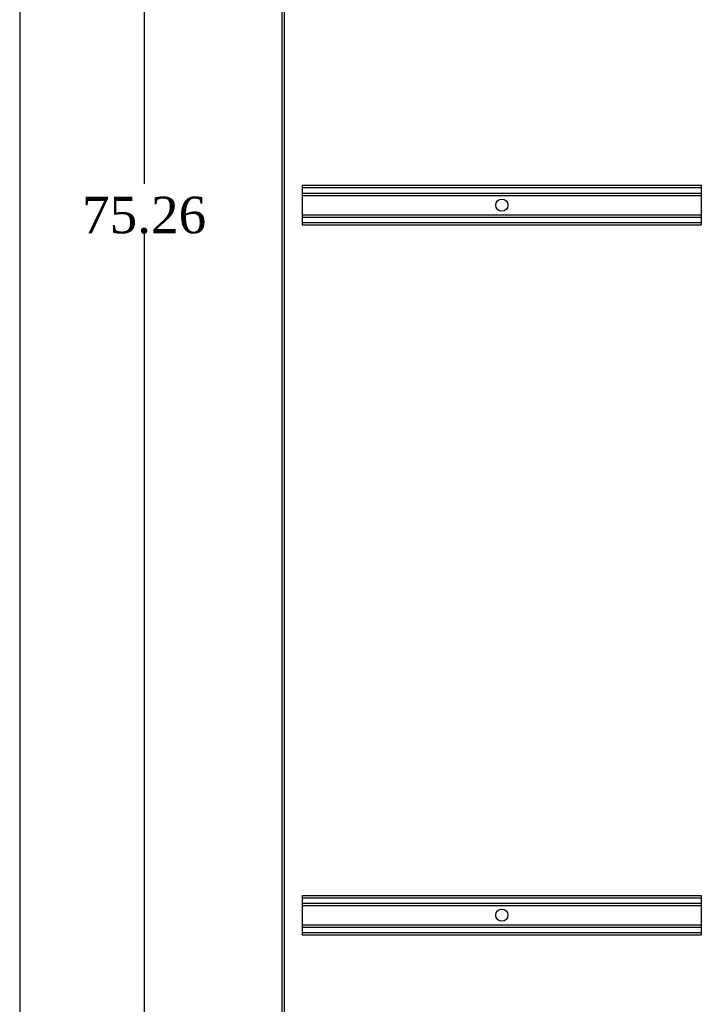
# Model space of a CAD drawing. Header units: inches. Extents: x 1 to 299, y -2 to 199.
# Tile 20 of 75: x 1 to 29, y 67 to 108. Entities that reach past the tile are written whole.
import ezdxf
from ezdxf.enums import TextEntityAlignment as Align
from ezdxf.lldxf.tags import DXFTag

# ---------------------------------------------------------------- set-up
doc = ezdxf.new("R2010")
doc.units = ezdxf.units.IN
doc.header["$MEASUREMENT"] = 0
for name, color, linetype in [('COM53964-1', 7, 'Continuous'), ('COM71177-1', 7, 'Continuous'), ('Default', 7, 'Continuous')]:
    doc.layers.add(name, color=color, linetype=linetype)
doc.styles.add('SEACAD_Times_New_Roman', font='times.ttf')
tags = doc.linetypes.add('HIDDEN2', pattern=[0.1875, 0.125, -0.0625]).pattern_tags.tags
tags[6:7] = [DXFTag(74, 4), DXFTag(75, 0), DXFTag(340, '0'), DXFTag(46, 0.0), DXFTag(50, 0.0), DXFTag(44, 0.0), DXFTag(45, 0.0)]
tags[4:5] = [DXFTag(74, 4), DXFTag(75, 0), DXFTag(340, '0'), DXFTag(46, 0.0), DXFTag(50, 0.0), DXFTag(44, 0.0), DXFTag(45, 0.0)]
doc.dimstyles.new('HAMMOND_(STH_-_300x200)', dxfattribs={"dimtxt": 1.5, "dimasz": 1.875, "dimexe": 0.75, "dimexo": 0.75, "dimgap": 0.375, "dimtad": 0, "dimtih": 1, "dimtoh": 1, "dimzin": 0, "dimdsep": 46, "dimtxsty": 'SEACAD_Times_New_Roman', "dimblk1": '_SE_FILLED', "dimblk2": '_SE_FILLED', "dimsah": 1, "dimcen": 0.75, "dimadec": 0, "dimazin": 0, "dimtfac": 0.8, "dimtofl": 0, "dimtmove": 0, "dimatfit": 3, "dimfxl": 1, "dimtolj": 1, "dimtzin": 0, "dimarcsym": 0})

# ---------------------------------------------------------------- blocks, each defined once
blk = doc.blocks.new('SE3')
at = {"layer": 'COM53964-1', "color": 7, "linetype": 'HIDDEN2'}
for p, q in [((12.963, 100.919), (12.963, 100.781)), ((12.963, 100.919), (29.338, 100.919)), ((12.963, 100.824), (29.338, 100.824)), ((12.963, 100.781), (12.963, 99.432)), ((12.963, 100.6), (29.338, 100.6)), ((29.338, 100.919), (29.338, 100.781)), ((29.338, 100.781), (29.338, 99.432)), ((12.963, 100.505), (29.338, 100.505)), ((12.963, 99.708), (29.338, 99.708)), ((12.963, 99.613), (29.338, 99.613)), ((12.963, 99.432), (12.963, 99.294)), ((12.963, 99.389), (29.338, 99.389)), ((29.338, 99.432), (29.338, 99.294)), ((12.963, 99.294), (29.338, 99.294)), ((12.963, 71.789), (12.963, 71.651)), ((12.963, 71.789), (29.338, 71.789)), ((12.963, 71.694), (29.338, 71.694)), ((12.963, 71.651), (12.963, 70.302)), ((29.338, 71.789), (29.338, 71.651)), ((29.338, 71.651), (29.338, 70.302)), ((12.963, 71.47), (29.338, 71.47)), ((12.963, 71.375), (29.338, 71.375)), ((12.963, 70.578), (29.338, 70.578)), ((12.963, 70.483), (29.338, 70.483)), ((12.963, 70.302), (12.963, 70.164)), ((29.338, 70.302), (29.338, 70.164)), ((12.963, 70.259), (29.338, 70.259)), ((12.963, 70.164), (29.338, 70.164))]:
    blk.add_line(p, q, dxfattribs=at)
for centre in [(21.15, 100.107), (21.15, 70.977)]:
    blk.add_circle(centre, 0.25, dxfattribs=at)
at = {"layer": 'COM71177-1', "color": 7, "linetype": 'Continuous'}
blk.add_line((12.138, 62.17), (12.138, 134.04), dxfattribs=at)
at = {"layer": 'COM71177-1', "color": 7, "linetype": 'HIDDEN2'}
blk.add_line((12.233, 62.17), (12.233, 134.04), dxfattribs=at)
blk = doc.blocks.new('DMBLK2831')
at = {"layer": 'Default', "linetype": 'Continuous'}
for points in [[(6.171, 135.456), (6.796, 135.456), (6.484, 137.331)], [(6.171, 63.95), (6.484, 62.075), (6.796, 63.95)]]:
    blk.add_hatch(color=7, dxfattribs=at).paths.add_polyline_path(points)
at = {"layer": 'Default', "color": 7, "linetype": 'Continuous'}
for p, q in [((20.416, 137.331), (5.734, 137.331)), ((6.484, 100.978), (6.484, 137.331)), ((6.484, 62.075), (6.484, 98.953)), ((11.448, 62.075), (5.734, 62.075))]:
    blk.add_line(p, q, dxfattribs=at)
at = {"layer": 'Default', "color": 7, "linetype": 'Continuous', "style": 'SEACAD_Times_New_Roman'}
blk.add_text('75.26', height=1.5, dxfattribs=at).set_placement((3.924, 100.453), align=Align.TOP_LEFT)
blk = doc.blocks.new('_SE_FILLED')
at = {"color": 0}
blk.add_line((0, 0), (-1, 0), dxfattribs=at)
blk.add_solid([(0, 0), (-1, -0.1665), (-1, 0.1665), (0, 0)], dxfattribs=at)
blk = doc.blocks.new('BORDER')
at = {"layer": 'Default', "color": 7, "linetype": 'Continuous'}
blk.add_line((-41.86, 27.86), (-41.86, 0), dxfattribs=at)

msp = doc.modelspace()

# ---------------------------------------------------------------- block references
at = {"layer": 'Default', "color": 7, "xscale": 7.12, "yscale": 7.12, "zscale": 7.12}
msp.add_blockref('BORDER', (299.411, 0.564), dxfattribs=at)
at = {"layer": 'Default'}
msp.add_blockref('SE3', (0, 0), dxfattribs=at)

# ---------------------------------------------------------------- dimensions: what is measured, and where the dimension line sits
at = {"layer": 'Default', "color": 7, "linetype": 'Continuous'}
dim = msp.add_linear_dim(base=(6.484, 137.331), p1=(12.198, 62.075), p2=(21.166, 137.331), angle=90, text='\\A1;<>', dimstyle='HAMMOND_(STH_-_300x200)', dxfattribs=at)
dim.commit()
dim.dimension.update_dxf_attribs({"geometry": 'DMBLK2831', "text_midpoint": (6.484, 99.703), "dimtype": 160})

doc.saveas('drawing.dxf')
